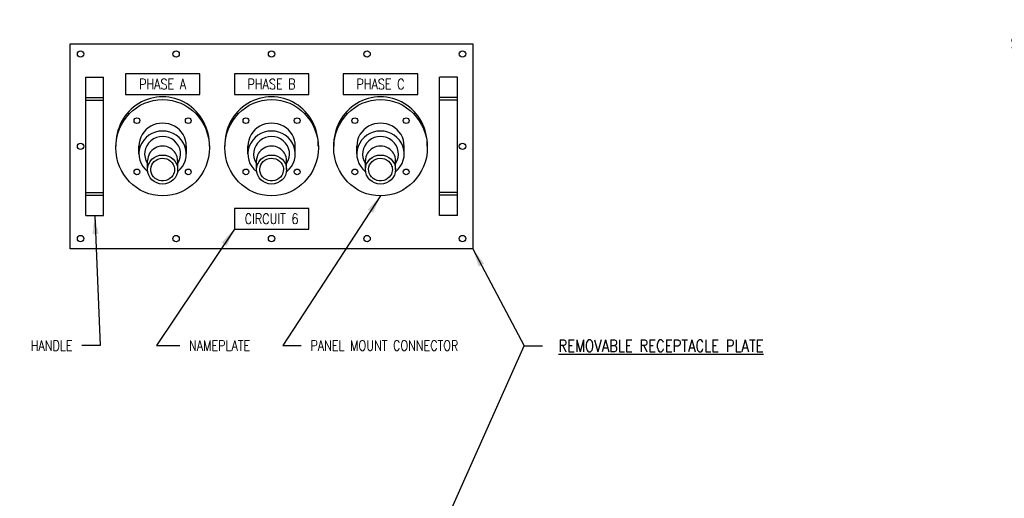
# Model space of a CAD drawing. Header units: millimetres. Extents: x 7818 to 13469, y -21782 to -19142.
# Tile 2 of 3: x 7818 to 10257, y -20327 to -19142. Entities that reach past the tile are written whole.
import ezdxf

# ---------------------------------------------------------------- set-up
doc = ezdxf.new("R2010")
doc.units = ezdxf.units.MM
doc.header["$LTSCALE"] = 25.4
doc.layers.get('0').update_dxf_attribs({"color": 2})
doc.layers.add('6', color=2, linetype='Continuous')
doc.layers.add('TEXT', color=3, linetype='Continuous')
doc.styles.get("Standard").update_dxf_attribs({"font": 'romans.shx', "width": 0.8, "height": 3})
doc.dimstyles.new('STANDARD$7', dxfattribs={"dimtxt": 0.18, "dimasz": 0.18, "dimexe": 0.18, "dimexo": 0.0625, "dimgap": 0.09, "dimtad": 0, "dimtih": 1, "dimtoh": 1, "dimdec": 4, "dimzin": 0, "dimdsep": 46, "dimtxsty": 'Standard', "dimblk1": 'LOOP', "dimblk2": 'LOOP', "dimsah": 1, "dimcen": 0.09, "dimadec": 0, "dimazin": 0, "dimtfac": 1, "dimtdec": 4, "dimtofl": 0, "dimtmove": 0, "dimatfit": 3, "dimfxl": 0, "dimtolj": 1, "dimtzin": 0, "dimlwd": -1, "dimlwe": -1, "dimarcsym": 0})

# ---------------------------------------------------------------- blocks, each defined once
blk = doc.blocks.new('LOOP')
blk.add_lwpolyline([(-1.119, 0), (-1.115, 0), (-0.947, 0), (-0.809, 0), (-0.694, 0), (-0.6, 0), (-0.523, 0), (-0.456, 0), (-0.397, 0), (-0.341, 0), (-0.288, 0), (-0.238, 0), (-0.189, 0), (-0.142, 0), (-0.097, 0), (-0.053, 0), (-0.01, 0), (0.033, 0), (0.074, 0), (0.114, -0.001), (0.153, -0.003), (0.19, -0.006), (0.226, -0.011), (0.259, -0.017), (0.289, -0.025), (0.317, -0.036), (0.343, -0.048), (0.365, -0.063), (0.386, -0.079), (0.403, -0.095), (0.419, -0.113), (0.432, -0.131), (0.442, -0.15), (0.45, -0.168), (0.456, -0.186), (0.46, -0.204), (0.461, -0.223), (0.46, -0.241), (0.456, -0.259), (0.45, -0.277), (0.442, -0.295), (0.432, -0.313), (0.419, -0.331), (0.404, -0.348), (0.387, -0.365), (0.367, -0.38), (0.345, -0.394), (0.32, -0.406), (0.293, -0.416), (0.264, -0.425), (0.232, -0.431), (0.198, -0.435), (0.162, -0.438), (0.124, -0.44), (0.086, -0.441), (0.045, -0.441), (0.004, -0.441), (-0.038, -0.441), (-0.08, -0.441), (-0.122, -0.44), (-0.163, -0.438), (-0.202, -0.435), (-0.24, -0.43), (-0.275, -0.424), (-0.307, -0.416), (-0.336, -0.405), (-0.362, -0.392), (-0.384, -0.377), (-0.404, -0.359), (-0.421, -0.339), (-0.436, -0.316), (-0.45, -0.292), (-0.461, -0.264), (-0.471, -0.235), (-0.48, -0.202), (-0.488, -0.166), (-0.494, -0.125), (-0.499, -0.08), (-0.502, -0.03), (-0.505, 0.027), (-0.505, 0.09)])

msp = doc.modelspace()

# ---------------------------------------------------------------- linework, layer by layer
at = {"layer": '6'}
for p, q in [((7981.3, -19627.2), (7981.3, -19284.3)), ((7981.3, -19284.3), (8025.8, -19284.3)), ((8025.8, -19627.2), (8025.8, -19284.3)), ((8857.6, -19627.2), (8857.6, -19284.3)), ((8902.1, -19284.3), (8857.6, -19284.3)), ((8902.1, -19627.2), (8902.1, -19284.3)), ((7981.3, -19335.1), (8025.8, -19335.1)), ((7981.3, -19341.4), (8025.8, -19341.4)), ((8902.1, -19335.1), (8857.6, -19335.1)), ((8902.1, -19341.4), (8857.6, -19341.4)), ((8113.1, -19474.6), (8113.1, -19455.1)), ((8230.6, -19474.6), (8230.6, -19455.1)), ((8383, -19474.6), (8383, -19455.1)), ((8500.5, -19474.6), (8500.5, -19455.1)), ((8652.9, -19474.6), (8652.9, -19455.1)), ((8770.3, -19474.6), (8770.3, -19455.1)), ((8134.5, -19513.3), (8134.5, -19491.1)), ((8209.2, -19513.3), (8209.2, -19491.1)), ((8404.4, -19513.3), (8404.4, -19491.1)), ((8479, -19513.3), (8479, -19491.1)), ((8674.3, -19513.3), (8674.3, -19491.1)), ((8748.9, -19513.3), (8748.9, -19491.1)), ((7981.3, -19570), (8025.8, -19570)), ((7981.3, -19576.4), (8025.8, -19576.4)), ((8902.1, -19570), (8857.6, -19570)), ((8902.1, -19576.4), (8857.6, -19576.4)), ((7981.3, -19627.2), (8025.8, -19627.2)), ((8902.1, -19627.2), (8857.6, -19627.2))]:
    msp.add_line(p, q, dxfattribs=at)
for points in [[(7943.2, -19709.7), (7943.2, -19201.7), (8940.2, -19201.7), (8940.2, -19709.7)], [(8079.8, -19276.3), (8079.8, -19327.1), (8263.9, -19327.1), (8263.9, -19276.3)], [(8349.6, -19276.3), (8349.6, -19327.1), (8533.8, -19327.1), (8533.8, -19276.3)], [(8619.5, -19276.3), (8619.5, -19327.1), (8803.7, -19327.1), (8803.7, -19276.3)], [(8349.6, -19609.7), (8349.6, -19660.5), (8533.8, -19660.5), (8533.8, -19609.7)]]:
    msp.add_lwpolyline(points, close=True, dxfattribs=at)
for centre, radius in [((7968.6, -19227.1), 7.94), ((8205.2, -19227.1), 7.94), ((8441.7, -19227.1), 7.94), ((8678.3, -19227.1), 7.94), ((8914.8, -19227.1), 7.94), ((8108.3, -19392.2), 7.14), ((8235.3, -19392.2), 7.14), ((8378.2, -19392.2), 7.14), ((8505.2, -19392.2), 7.14), ((8648.1, -19392.2), 7.14), ((8775.1, -19392.2), 7.14), ((7968.6, -19455.7), 7.94), ((8914.8, -19455.7), 7.94), ((8108.3, -19519.2), 7.14), ((8235.3, -19519.2), 7.14), ((8378.2, -19519.2), 7.14), ((8505.2, -19519.2), 7.14), ((8648.1, -19519.2), 7.14), ((8775.1, -19519.2), 7.14), ((7968.6, -19684.3), 7.94), ((8205.2, -19684.3), 7.94), ((8441.7, -19684.3), 7.94), ((8678.3, -19684.3), 7.94), ((8914.8, -19684.3), 7.94)]:
    msp.add_circle(centre, radius, dxfattribs=at)
for centre, major_axis, ratio, start_param, end_param in [((8171.8, -19452.3), (0, 119.3), 0.971473, 4.683858, 7.882512), ((8441.7, -19452.3), (0, 119.3), 0.971473, 4.683858, 7.882512), ((8711.6, -19452.3), (0, 119.3), 0.971473, 4.683858, 7.882512), ((8171.8, -19455.1), (58.7, 0), 0.965926, 6.283185, 9.424778), ((8441.7, -19455.1), (58.7, 0), 0.965926, 6.283185, 9.424778), ((8711.6, -19455.1), (58.7, 0), 0.965926, 6.283185, 9.424778), ((8171.8, -19474.6), (58.7, 0), 0.965926, 5.390797, 10.317166), ((8171.8, -19474.6), (44.5, 0), 0.965926, 5.708357, 9.999606), ((8441.7, -19474.6), (58.7, 0), 0.965926, 5.390797, 10.317166), ((8441.7, -19474.6), (44.5, 0), 0.965926, 5.708357, 9.999606), ((8711.6, -19474.6), (58.7, 0), 0.965926, 5.390797, 10.317166), ((8711.6, -19474.6), (44.5, 0), 0.965926, 5.708357, 9.999606), ((8171.8, -19491.1), (37.3, 0), 0.965926, 0, 3.141593), ((8441.7, -19491.1), (37.3, 0), 0.965926, 0, 3.141593), ((8711.6, -19491.1), (37.3, 0), 0.965926, 0, 3.141593)]:
    msp.add_ellipse(centre, major_axis=major_axis, ratio=ratio, start_param=start_param, end_param=end_param, dxfattribs=at)
for centre, major_axis, ratio in [((8171.8, -19459.1), (0, 119.3), 0.971473), ((8441.7, -19459.1), (0, 119.3), 0.971473), ((8711.6, -19459.1), (0, 119.3), 0.971473), ((8171.8, -19513.3), (37.3, 0), 0.965926), ((8441.7, -19513.3), (37.3, 0), 0.965926), ((8711.6, -19513.3), (37.3, 0), 0.965926)]:
    msp.add_ellipse(centre, major_axis=major_axis, ratio=ratio, dxfattribs=at)
for points in [[(8201.2, -19513.3), (8201.2, -19509), (8200.2, -19504.6), (8194.9, -19494.5), (8189, -19489.4), (8175.1, -19484.5), (8167.2, -19484.6), (8153.5, -19490.2), (8147.9, -19495.5), (8142, -19508.3), (8141.7, -19515.8), (8146.4, -19529), (8151.5, -19534.7), (8164.6, -19541.4), (8172.5, -19542.2), (8186.8, -19538.5), (8193.1, -19533.9), (8199.7, -19523.5), (8201.2, -19518.4), (8201.2, -19513.3)], [(8471.1, -19513.3), (8471.1, -19509), (8470, -19504.6), (8464.8, -19494.5), (8458.9, -19489.4), (8445, -19484.5), (8437, -19484.6), (8423.4, -19490.2), (8417.8, -19495.5), (8411.9, -19508.3), (8411.6, -19515.8), (8416.3, -19529), (8421.4, -19534.7), (8434.5, -19541.4), (8442.4, -19542.2), (8456.7, -19538.5), (8463, -19533.9), (8469.6, -19523.5), (8471.1, -19518.4), (8471.1, -19513.3)], [(8741, -19513.3), (8741, -19509), (8739.9, -19504.6), (8734.6, -19494.5), (8728.8, -19489.4), (8714.9, -19484.5), (8706.9, -19484.6), (8693.3, -19490.2), (8687.7, -19495.5), (8681.8, -19508.3), (8681.4, -19515.8), (8686.2, -19529), (8691.3, -19534.7), (8704.3, -19541.4), (8712.3, -19542.2), (8726.6, -19538.5), (8732.9, -19533.9), (8739.5, -19523.5), (8741, -19518.4), (8741, -19513.3)]]:
    msp.add_open_spline(points, degree=3, knots=[0, 0, 0, 0, 0.465034, 0.465034, 1.217469, 1.217469, 1.969905, 1.969905, 2.72234, 2.72234, 3.474775, 3.474775, 4.227211, 4.227211, 4.979646, 4.979646, 5.732081, 5.732081, 6.283185, 6.283185, 6.283185, 6.283185], dxfattribs=at)

# ---------------------------------------------------------------- texts
at = {"layer": 'TEXT'}
for s, insert, char_height, attachment_point in [('FABRICATED TERMINATION BUS\\PSECURED TO TERMINATION STUD\\PWITH LOCKING FEATURE\\PTHAT PREVENTS ROTATION\\POF CONNECTION', (10711.9, -19243.3), 25.4, 6), ('\\A1;PANEL MOUNT CONNECTOR', (8537.9, -19949.3), 25.4, 4), ('{\\L REMOVABLE RECEPTACLE PLATE }', (9135.9, -19949.8), 30, 4), ('\\A1;HANDLE', (7948.7, -19949.3), 25.4, 6), ('\\A1;NAMEPLATE', (8237.2, -19949.3), 25.4, 4)]:
    msp.add_mtext(s, dxfattribs=dict(at, insert=insert, char_height=char_height, attachment_point=attachment_point))
at = {"layer": 'TEXT', "char_height": 25.4, "width": 184.15, "attachment_point": 5}
for s, insert in [('PHASE A', (8171.8, -19301.7)), ('PHASE B', (8441.7, -19301.7)), ('PHASE C', (8711.6, -19301.7)), ('CIRCUIT 6', (8441.7, -19635.1))]:
    msp.add_mtext(s, dxfattribs=dict(at, insert=insert))

# ---------------------------------------------------------------- leaders
at = {"layer": 'TEXT', "annotation_type": 0, "has_hookline": 1}
for points, hookline_direction, text_width in [([(10929, -19387.5), (10786.1, -19243.3), (10734.8, -19243.3)], 1, 496.4), ([(8711.6, -19578.4), (8469.3, -19949.3), (8515, -19949.3)], 0, 410.3), ([(8003.6, -19627.2), (8017.3, -19949.3), (7971.6, -19949.3)], 1, 109.3), ([(8349.6, -19660.5), (8156.8, -19949.3), (8214.3, -19949.3)], 0, 162.6), ([(8940.2, -19709.7), (9067.3, -19949.8), (9113, -19949.8)], 0, 593.1)]:
    msp.add_leader(points, dimstyle='STANDARD$7', override={"dimscale": 254}, dxfattribs=dict(at, hookline_direction=hookline_direction, text_width=text_width))
at = {"layer": 'TEXT'}
msp.add_leader([(8771.9, -20611), (9067.3, -19949.8)], dimstyle='STANDARD$7', override={"dimscale": 254}, dxfattribs=at)

doc.saveas('drawing.dxf')
